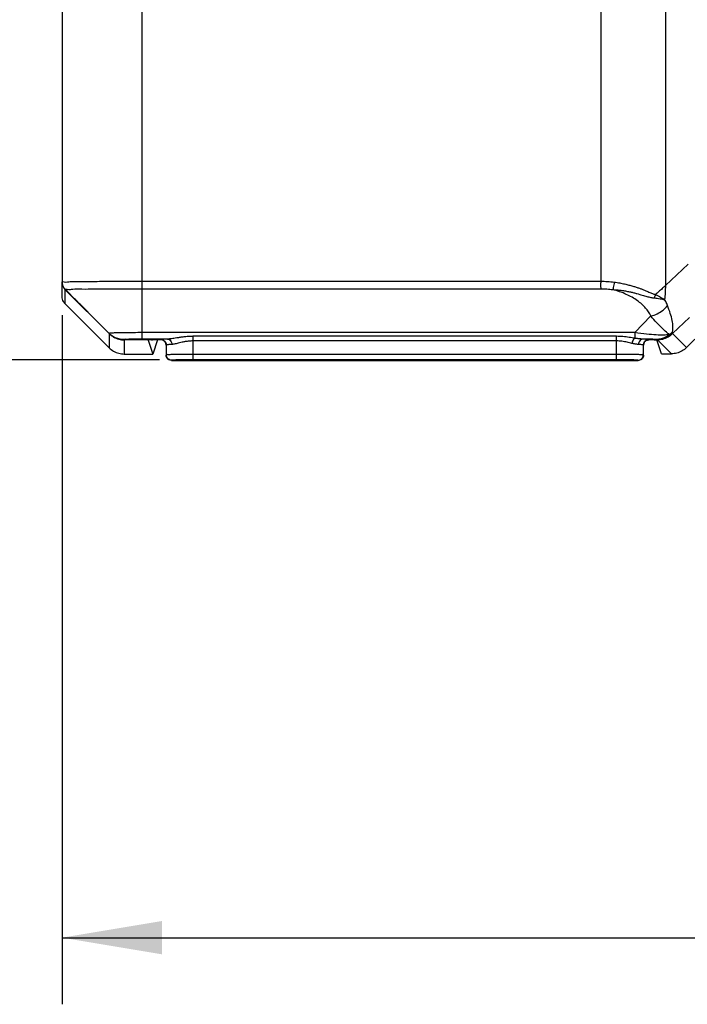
# Model space of a CAD drawing. Header units: inches. Extents: x 0 to 34, y 0 to 22.
# Tile 21 of 50: x 15.7 to 17, y 8.7 to 10.6. Entities that reach past the tile are written whole.
import ezdxf

# ---------------------------------------------------------------- set-up
doc = ezdxf.new("R2010")
doc.units = ezdxf.units.IN
doc.header["$LTSCALE"] = 1.87
doc.header["$MEASUREMENT"] = 0
doc.layers.get('0').update_dxf_attribs({"linetype": 'CONTINUOUS'})
doc.layers.add('DIMENSIONS', color=7, linetype='CONTINUOUS')
doc.styles.get("Standard").update_dxf_attribs({"font": 'txt', "width": 0.8})
doc.dimstyles.new('DIMSTYLE_1', dxfattribs={"dimtxt": 0.125, "dimasz": 0.1875, "dimexe": 0.18, "dimexo": 0.0625, "dimgap": 0.09, "dimtad": 0, "dimtih": 1, "dimtoh": 1, "dimdec": 3, "dimzin": 4, "dimdsep": 46, "dimtxsty": 'STANDARD', "dimblk": '_FILLED', "dimblk1": '_FILLED', "dimblk2": '_FILLED', "dimcen": 0.09, "dimadec": 0, "dimazin": 0, "dimtp": 0.01, "dimtm": 0.01, "dimtfac": 1, "dimtdec": 3, "dimtofl": 0, "dimtmove": 0, "dimatfit": 3, "dimldrblk": '_FILLED', "dimfxl": 1, "dimtolj": 1, "dimtzin": 4, "dimarcsym": 0})

# ---------------------------------------------------------------- blocks, each defined once
blk = doc.blocks.new('_FILLED')
at = {"color": 0, "linetype": 'BYBLOCK'}
blk.add_solid([(0, 0), (-1, 0.1667), (-1, -0.1667)], dxfattribs=at)
blk = doc.blocks.new('*D9')
at = {"layer": 'DIMENSIONS', "color": 2, "linetype": 'CONTINUOUS'}
for p, q in [((15.8287, 10.0189), (15.8287, 8.7259)), ((20.4562, 10.0189), (20.4562, 8.7259)), ((15.8287, 8.8509), (17.3675, 8.8509)), ((20.4562, 8.8509), (18.9175, 8.8509))]:
    blk.add_line(p, q, dxfattribs=at)
at = {"layer": 'DIMENSIONS', "color": 2, "linetype": 'CONTINUOUS', "xscale": 0.1875, "yscale": 0.1875, "zscale": 0.1875, "rotation": 180}
blk.add_blockref('_FILLED', (15.8287, 8.8509), dxfattribs=at)
at = {"layer": 'DIMENSIONS', "color": 2, "linetype": 'CONTINUOUS', "xscale": 0.1875, "yscale": 0.1875, "zscale": 0.1875}
blk.add_blockref('_FILLED', (20.4562, 8.8509), dxfattribs=at)
at = {"layer": 'DIMENSIONS', "color": 2, "linetype": 'CONTINUOUS', "width": 0.8}
for s, p in [('[', (18.055, 8.7884)), (']', (18.755, 8.7884)), ('4.627', (17.43, 8.7884)), ('117.54', (18.155, 8.7884))]:
    blk.add_text(s, height=0.125, dxfattribs=at).set_placement(p)
blk = doc.blocks.new('*D10')
at = {"layer": 'DIMENSIONS', "color": 2, "linetype": 'CONTINUOUS'}
for p, q in [((14.6548, 12.7625), (14.6548, 8.7259)), ((15.8287, 10.0189), (15.8287, 8.7259)), ((14.6548, 8.8509), (14.3248, 8.8509)), ((15.8287, 8.8509), (16.1887, 8.8509))]:
    blk.add_line(p, q, dxfattribs=at)
at = {"layer": 'DIMENSIONS', "color": 2, "linetype": 'CONTINUOUS', "xscale": 0.1875, "yscale": 0.1875, "zscale": 0.1875}
blk.add_blockref('_FILLED', (14.6548, 8.8509), dxfattribs=at)
at = {"layer": 'DIMENSIONS', "color": 2, "linetype": 'CONTINUOUS', "xscale": 0.1875, "yscale": 0.1875, "zscale": 0.1875, "rotation": 180}
blk.add_blockref('_FILLED', (15.8287, 8.8509), dxfattribs=at)
at = {"layer": 'DIMENSIONS', "color": 2, "linetype": 'CONTINUOUS', "width": 0.8}
for s, p in [('[', (13.5623, 8.7884)), (']', (14.1623, 8.7884)), ('1.174', (12.9373, 8.7884)), ('29.82', (13.6623, 8.7884))]:
    blk.add_text(s, height=0.125, dxfattribs=at).set_placement(p)
blk = doc.blocks.new('*D15')
at = {"layer": 'DIMENSIONS', "color": 2, "linetype": 'CONTINUOUS'}
for p, q in [((14.7783, 16.2896), (13.0298, 16.2896)), ((13.1548, 16.2896), (13.1548, 13.7856)), ((13.1548, 9.9354), (13.1548, 13.5356)), ((16.0117, 9.9354), (13.0298, 9.9354))]:
    blk.add_line(p, q, dxfattribs=at)
at = {"layer": 'DIMENSIONS', "color": 2, "linetype": 'CONTINUOUS', "xscale": 0.1875, "yscale": 0.1875, "zscale": 0.1875}
for p, rotation in [((13.1548, 16.2896), 90), ((13.1548, 9.9354), 270)]:
    blk.add_blockref('_FILLED', p, dxfattribs=dict(at, rotation=rotation))
at = {"layer": 'DIMENSIONS', "color": 2, "linetype": 'CONTINUOUS', "width": 0.8}
for s, p in [('[', (13.1173, 13.5981)), (']', (13.7173, 13.5981)), ('6.354', (12.4923, 13.5981)), ('161.4', (13.2173, 13.5981))]:
    blk.add_text(s, height=0.125, dxfattribs=at).set_placement(p)

msp = doc.modelspace()

# ---------------------------------------------------------------- linework, layer by layer
at = {"color": 7, "linetype": 'CONTINUOUS'}
for p, q in [((16.9606, 10.9079), (16.9606, 10.0743)), ((16.8399, 10.0825), (16.8399, 10.7678)), ((15.9787, 9.974), (15.9787, 10.6476)), ((15.8287, 10.6209), (15.8287, 10.0814)), ((16.9606, 10.0743), (17.0035, 10.1149)), ((15.8287, 10.0543), (15.8287, 10.0808)), ((15.9787, 10.0825), (16.8399, 10.0825)), ((15.9787, 10.0686), (16.8399, 10.0686)), ((15.8346, 10.0667), (15.917, 9.9842)), ((15.8346, 10.0401), (15.8346, 10.0667)), ((15.917, 9.9577), (15.8346, 10.0401)), ((15.8777, 10.0241), (15.917, 9.9848)), ((16.9036, 9.9861), (16.9333, 10.0174)), ((16.9739, 9.9845), (17.0058, 10.0147)), ((15.917, 9.9842), (15.917, 9.9577)), ((16.9036, 9.9861), (15.9787, 9.9861)), ((16.8692, 9.9792), (16.0742, 9.9792)), ((16.0742, 9.9792), (16.0742, 9.9354)), ((16.8692, 9.9354), (16.8692, 9.9792)), ((16.9036, 9.9861), (16.9036, 9.9756)), ((17.0003, 9.9581), (16.9739, 9.9845)), ((17.0313, 9.989), (17.0003, 9.9581)), ((15.9799, 9.9725), (15.9453, 9.9725)), ((15.9453, 9.9725), (15.9453, 9.946)), ((15.9454, 9.9731), (15.9898, 9.9731)), ((16.0267, 9.974), (15.9787, 9.974)), ((15.9899, 9.9723), (15.9987, 9.946)), ((16.0075, 9.9724), (15.9987, 9.946)), ((16.0137, 9.9725), (15.9999, 9.9725)), ((16.0143, 9.9731), (16.0137, 9.9725)), ((16.0243, 9.9631), (16.0237, 9.9625)), ((16.0237, 9.9625), (16.0237, 9.9439)), ((16.0243, 9.9444), (16.0243, 9.9631)), ((16.8692, 9.9705), (16.0742, 9.9705)), ((16.9197, 9.9625), (16.9192, 9.9631)), ((16.9192, 9.9631), (16.9192, 9.9444)), ((16.9197, 9.9439), (16.9197, 9.9625)), ((16.9297, 9.9725), (16.9292, 9.9731)), ((16.9398, 9.9725), (16.9297, 9.9725)), ((16.9534, 9.9464), (16.9448, 9.9724)), ((16.972, 9.9464), (16.9456, 9.9728)), ((15.9453, 9.946), (15.9987, 9.946)), ((16.0243, 9.9444), (16.0237, 9.9439)), ((16.8692, 9.9454), (16.0742, 9.9454)), ((16.9197, 9.9439), (16.9192, 9.9444)), ((16.9534, 9.9464), (16.972, 9.9464)), ((16.0343, 9.9344), (16.0337, 9.9339)), ((16.0337, 9.9339), (16.9097, 9.9339)), ((16.8692, 9.9354), (16.0742, 9.9354)), ((16.9097, 9.9339), (16.9092, 9.9344))]:
    msp.add_line(p, q, dxfattribs=at)
msp.add_lwpolyline([(15.917, 9.9848), (15.92, 9.9821), (15.9251, 9.9786), (15.9291, 9.9765)], dxfattribs=at)
for points, knots in [([(15.8287, 10.0814), (15.8287, 10.0826), (15.8366, 10.0802), (15.8447, 10.0828), (15.8638, 10.0817), (15.8832, 10.0823), (15.8972, 10.0824), (15.9032, 10.0824)], [0, 0, 0, 0, 0.050298, 0.199098, 0.438966, 0.757746, 1, 1, 1, 1]), ([(15.8346, 10.0672), (15.8327, 10.0691), (15.8297, 10.0735), (15.8287, 10.0788), (15.8287, 10.0814)], [0, 0, 0, 0, 0.500743, 1, 1, 1, 1]), ([(15.8346, 10.0672), (15.8344, 10.0684), (15.8424, 10.0663), (15.8498, 10.0687), (15.8683, 10.0677), (15.8901, 10.0684), (15.9172, 10.0684), (15.9471, 10.0686), (15.968, 10.0686), (15.9787, 10.0686)], [0, 0, 0, 0, 0.024779, 0.098508, 0.217572, 0.37591, 0.565721, 0.777207, 1, 1, 1, 1]), ([(15.9136, 10.0824), (15.9243, 10.0824), (15.9459, 10.0825), (15.9676, 10.0825), (15.9787, 10.0825)], [0, 0, 0, 0, 0.487563, 1, 1, 1, 1]), ([(16.8399, 10.0686), (16.8399, 10.0696), (16.8398, 10.0717), (16.8398, 10.0751), (16.8398, 10.0787), (16.8399, 10.0812), (16.8399, 10.0825)], [0, 0, 0, 0, 0.215565, 0.460205, 0.72493, 1, 1, 1, 1]), ([(16.8399, 10.0825), (16.844, 10.0825), (16.8523, 10.0822), (16.8606, 10.0814), (16.8648, 10.0809)], [0, 0, 0, 0, 0.497256, 1, 1, 1, 1]), ([(16.8399, 10.0686), (16.8435, 10.0686), (16.8509, 10.0683), (16.8582, 10.0675), (16.8618, 10.0669)], [0, 0, 0, 0, 0.497122, 1, 1, 1, 1]), ([(16.8648, 10.0809), (16.8645, 10.0792), (16.864, 10.0759), (16.863, 10.0712), (16.8622, 10.0683), (16.8618, 10.0669)], [0, 0, 0, 0, 0.362847, 0.703663, 1, 1, 1, 1]), ([(16.8648, 10.0809), (16.8682, 10.0804), (16.8746, 10.0794), (16.8838, 10.0776), (16.892, 10.0756), (16.8993, 10.0736), (16.9058, 10.0715), (16.9116, 10.0695), (16.9169, 10.0676), (16.9215, 10.0657), (16.9258, 10.064), (16.9296, 10.0624), (16.9331, 10.0609), (16.9363, 10.0596), (16.9391, 10.0585), (16.9409, 10.0579), (16.9418, 10.0576)], [0, 0, 0, 0, 0.127588, 0.242786, 0.346651, 0.440285, 0.524688, 0.600755, 0.669382, 0.731472, 0.787914, 0.839548, 0.886603, 0.928859, 0.966457, 1, 1, 1, 1]), ([(16.9606, 10.0743), (16.9586, 10.0724), (16.9546, 10.0686), (16.9483, 10.063), (16.944, 10.0594), (16.9418, 10.0576)], [0, 0, 0, 0, 0.326988, 0.660458, 1, 1, 1, 1]), ([(16.9606, 10.0743), (16.9606, 10.0699), (16.9604, 10.0611), (16.9597, 10.0524), (16.9593, 10.048)], [0, 0, 0, 0, 0.501429, 1, 1, 1, 1]), ([(15.8346, 10.0401), (15.8333, 10.0414), (15.8312, 10.0442), (15.8292, 10.049), (15.8287, 10.0525), (15.8287, 10.0543)], [0, 0, 0, 0, 0.333334, 0.666667, 1, 1, 1, 1]), ([(15.8777, 10.0241), (15.8774, 10.0244), (15.8729, 10.0288), (15.8638, 10.038), (15.8497, 10.0521), (15.8398, 10.062), (15.8346, 10.0672)], [0, 0, 0, 0, 0.019945, 0.311559, 0.636104, 1, 1, 1, 1]), ([(16.8618, 10.0669), (16.865, 10.0668), (16.8711, 10.0664), (16.8798, 10.0653), (16.8877, 10.064), (16.8948, 10.0626), (16.9012, 10.061), (16.907, 10.0595), (16.9123, 10.058), (16.9171, 10.0566), (16.9216, 10.0553), (16.9257, 10.0541), (16.9296, 10.0531), (16.9332, 10.0523), (16.9365, 10.0517), (16.9386, 10.0514), (16.9396, 10.0513)], [0, 0, 0, 0, 0.120408, 0.230165, 0.330043, 0.420955, 0.503762, 0.579229, 0.648139, 0.711302, 0.769542, 0.823664, 0.873858, 0.919832, 0.961671, 1, 1, 1, 1]), ([(16.9333, 10.0174), (16.9308, 10.0228), (16.9235, 10.0336), (16.9077, 10.0473), (16.8867, 10.0589), (16.8706, 10.0646), (16.8618, 10.0669)], [0, 0, 0, 0, 0.198897, 0.429489, 0.697387, 1, 1, 1, 1]), ([(16.9418, 10.0576), (16.9416, 10.0569), (16.9412, 10.0554), (16.9405, 10.0533), (16.9399, 10.052), (16.9396, 10.0513)], [0, 0, 0, 0, 0.331585, 0.665849, 1, 1, 1, 1]), ([(16.9396, 10.0513), (16.9415, 10.0511), (16.9452, 10.0507), (16.9504, 10.0499), (16.955, 10.0491), (16.9579, 10.0484), (16.9593, 10.048)], [0, 0, 0, 0, 0.295799, 0.554385, 0.784705, 1, 1, 1, 1]), ([(16.9418, 10.0576), (16.9436, 10.0568), (16.9469, 10.0553), (16.9515, 10.0529), (16.9556, 10.0505), (16.9581, 10.0489), (16.9593, 10.048)], [0, 0, 0, 0, 0.29092, 0.547461, 0.778979, 1, 1, 1, 1]), ([(16.9333, 10.0174), (16.9375, 10.0184), (16.9456, 10.0212), (16.9563, 10.0278), (16.9622, 10.0337), (16.9647, 10.0368)], [0, 0, 0, 0, 0.341461, 0.681052, 1, 1, 1, 1]), ([(16.9647, 10.0368), (16.9642, 10.0381), (16.9631, 10.0406), (16.9613, 10.0443), (16.96, 10.0468), (16.9593, 10.048)], [0, 0, 0, 0, 0.326892, 0.660485, 1, 1, 1, 1]), ([(16.9739, 9.9877), (16.9747, 9.9907), (16.9753, 9.9979), (16.9736, 10.0095), (16.9699, 10.0228), (16.9666, 10.032), (16.9647, 10.0368)], [0, 0, 0, 0, 0.187563, 0.419199, 0.692699, 1, 1, 1, 1]), ([(16.9683, 9.9826), (16.9663, 9.9839), (16.9615, 9.9876), (16.9536, 9.995), (16.9438, 10.0052), (16.9369, 10.0131), (16.9333, 10.0174)], [0, 0, 0, 0, 0.143838, 0.367479, 0.65793, 1, 1, 1, 1]), ([(15.9787, 9.9861), (15.9733, 9.9861), (15.9629, 9.986), (15.9478, 9.9859), (15.9358, 9.9857), (15.9247, 9.9855), (15.9218, 9.9852), (15.9166, 9.985), (15.917, 9.9848)], [0, 0, 0, 0, 0.262951, 0.509908, 0.720108, 0.878798, 0.97449, 1, 1, 1, 1]), ([(15.9454, 9.9731), (15.9419, 9.9731), (15.9363, 9.9738), (15.931, 9.9757), (15.9291, 9.9765)], [0, 0, 0, 0, 0.625034, 1, 1, 1, 1]), ([(16.0742, 9.9792), (16.0712, 9.9792), (16.0654, 9.979), (16.0573, 9.9782), (16.0502, 9.9772), (16.044, 9.9762), (16.0387, 9.9754), (16.0341, 9.9747), (16.0302, 9.9742), (16.0278, 9.974), (16.0267, 9.974)], [0, 0, 0, 0, 0.191762, 0.361925, 0.510961, 0.640677, 0.752931, 0.849282, 0.931231, 1, 1, 1, 1]), ([(16.9036, 9.9756), (16.9, 9.9761), (16.8924, 9.9774), (16.881, 9.9788), (16.8731, 9.9792), (16.8692, 9.9792)], [0, 0, 0, 0, 0.31732, 0.660808, 1, 1, 1, 1]), ([(16.9683, 9.9826), (16.9648, 9.9819), (16.9565, 9.9813), (16.9422, 9.9816), (16.9241, 9.9832), (16.9109, 9.985), (16.9036, 9.9861)], [0, 0, 0, 0, 0.164289, 0.382082, 0.660655, 1, 1, 1, 1]), ([(16.9683, 9.9823), (16.966, 9.9804), (16.961, 9.9771), (16.9526, 9.974), (16.9466, 9.9733), (16.9437, 9.9733)], [0, 0, 0, 0, 0.334845, 0.668013, 1, 1, 1, 1]), ([(16.9456, 9.9728), (16.9491, 9.9728), (16.9561, 9.9737), (16.9658, 9.9777), (16.9714, 9.982), (16.9739, 9.9845)], [0, 0, 0, 0, 0.333294, 0.666636, 1, 1, 1, 1]), ([(16.9683, 9.9826), (16.9682, 9.9825), (16.9677, 9.9821), (16.9682, 9.9822), (16.9683, 9.9823)], [0, 0, 0, 0, 0.63967, 1, 1, 1, 1]), ([(16.9683, 9.9823), (16.9693, 9.9831), (16.9713, 9.9848), (16.973, 9.9867), (16.9739, 9.9877)], [0, 0, 0, 0, 0.511036, 1, 1, 1, 1]), ([(16.9739, 9.9845), (16.9742, 9.9849), (16.9745, 9.9861), (16.9741, 9.9872), (16.9739, 9.9877)], [0, 0, 0, 0, 0.479471, 1, 1, 1, 1]), ([(15.917, 9.9577), (15.9195, 9.9552), (15.9251, 9.9509), (15.9348, 9.9469), (15.9418, 9.946), (15.9453, 9.946)], [0, 0, 0, 0, 0.333381, 0.666706, 1, 1, 1, 1]), ([(15.9787, 9.974), (15.9757, 9.974), (15.9698, 9.974), (15.9615, 9.9738), (15.9549, 9.9739), (15.9489, 9.9732), (15.9474, 9.9738), (15.9453, 9.9731), (15.9454, 9.9731)], [0, 0, 0, 0, 0.271881, 0.526866, 0.74068, 0.897498, 0.9855, 1, 1, 1, 1]), ([(15.9899, 9.9723), (15.9898, 9.9727), (15.9874, 9.972), (15.986, 9.9724), (15.9849, 9.9725)], [0, 0, 0, 0, 0.273231, 1, 1, 1, 1]), ([(15.9898, 9.9731), (15.9914, 9.9731), (15.9945, 9.9733), (15.9972, 9.9725), (15.9996, 9.9732), (15.9998, 9.9728)], [0, 0, 0, 0, 0.497071, 0.862584, 1, 1, 1, 1]), ([(16.0125, 9.9725), (16.0117, 9.9725), (16.0102, 9.9726), (16.009, 9.9723), (16.0082, 9.9725)], [0, 0, 0, 0, 0.576258, 1, 1, 1, 1]), ([(16.0237, 9.9625), (16.0237, 9.9643), (16.0228, 9.9678), (16.019, 9.9716), (16.0154, 9.9725), (16.0137, 9.9725)], [0, 0, 0, 0, 0.33337, 0.666629, 1, 1, 1, 1]), ([(16.0267, 9.974), (16.0245, 9.9739), (16.0208, 9.9739), (16.0169, 9.9733), (16.0147, 9.9735), (16.0143, 9.9731)], [0, 0, 0, 0, 0.52686, 0.865323, 1, 1, 1, 1]), ([(16.0143, 9.9731), (16.016, 9.9731), (16.0195, 9.9721), (16.0233, 9.9683), (16.0243, 9.9648), (16.0243, 9.9631)], [0, 0, 0, 0, 0.333314, 0.666686, 1, 1, 1, 1]), ([(16.0346, 9.964), (16.0328, 9.9639), (16.0297, 9.9639), (16.0265, 9.9633), (16.0246, 9.9635), (16.0243, 9.9631)], [0, 0, 0, 0, 0.52576, 0.864573, 1, 1, 1, 1]), ([(16.0267, 9.974), (16.0281, 9.974), (16.0311, 9.9728), (16.0339, 9.969), (16.0346, 9.9657), (16.0346, 9.964)], [0, 0, 0, 0, 0.299624, 0.634893, 1, 1, 1, 1]), ([(16.0742, 9.9705), (16.0717, 9.9705), (16.0669, 9.9703), (16.0601, 9.9693), (16.0542, 9.968), (16.0491, 9.9668), (16.0446, 9.9657), (16.0408, 9.9648), (16.0376, 9.9643), (16.0356, 9.964), (16.0346, 9.964)], [0, 0, 0, 0, 0.190385, 0.359976, 0.509382, 0.639932, 0.752992, 0.84979, 0.931705, 1, 1, 1, 1]), ([(16.8979, 9.9659), (16.8948, 9.9667), (16.8886, 9.9683), (16.8791, 9.9701), (16.8724, 9.9705), (16.8692, 9.9705)], [0, 0, 0, 0, 0.319209, 0.66371, 1, 1, 1, 1]), ([(16.9036, 9.9756), (16.9026, 9.9752), (16.9007, 9.9736), (16.8988, 9.9702), (16.898, 9.9674), (16.8979, 9.9659)], [0, 0, 0, 0, 0.274706, 0.618977, 1, 1, 1, 1]), ([(16.91, 9.964), (16.9094, 9.964), (16.908, 9.9641), (16.906, 9.9643), (16.904, 9.9646), (16.902, 9.965), (16.8999, 9.9655), (16.8985, 9.9658), (16.8979, 9.9659)], [0, 0, 0, 0, 0.162208, 0.325822, 0.49036, 0.656427, 0.825555, 1, 1, 1, 1]), ([(16.9182, 9.974), (16.9174, 9.974), (16.9157, 9.9741), (16.9132, 9.9743), (16.9108, 9.9745), (16.9084, 9.9748), (16.906, 9.9752), (16.9044, 9.9754), (16.9036, 9.9756)], [0, 0, 0, 0, 0.170668, 0.338223, 0.503256, 0.667131, 0.831856, 1, 1, 1, 1]), ([(16.9182, 9.974), (16.9168, 9.9739), (16.9137, 9.9728), (16.9108, 9.969), (16.91, 9.9656), (16.91, 9.964)], [0, 0, 0, 0, 0.304004, 0.638969, 1, 1, 1, 1]), ([(16.9192, 9.9631), (16.9189, 9.9634), (16.9172, 9.9633), (16.9144, 9.9638), (16.9116, 9.9639), (16.91, 9.964)], [0, 0, 0, 0, 0.13642, 0.47373, 1, 1, 1, 1]), ([(16.9292, 9.9731), (16.9288, 9.9734), (16.9268, 9.9733), (16.9234, 9.9739), (16.9201, 9.9739), (16.9182, 9.974)], [0, 0, 0, 0, 0.135439, 0.472313, 1, 1, 1, 1]), ([(16.9437, 9.9733), (16.9424, 9.9734), (16.9393, 9.9735), (16.9338, 9.9737), (16.9266, 9.9739), (16.9212, 9.9739), (16.9182, 9.974)], [0, 0, 0, 0, 0.14843, 0.364398, 0.646164, 1, 1, 1, 1]), ([(16.9292, 9.9731), (16.9274, 9.9731), (16.9239, 9.9721), (16.9201, 9.9683), (16.9192, 9.9648), (16.9192, 9.9631)], [0, 0, 0, 0, 0.33333, 0.666699, 1, 1, 1, 1]), ([(16.9297, 9.9725), (16.928, 9.9725), (16.9245, 9.9716), (16.9206, 9.9678), (16.9197, 9.9643), (16.9197, 9.9625)], [0, 0, 0, 0, 0.333371, 0.66663, 1, 1, 1, 1]), ([(16.9398, 9.9725), (16.9406, 9.9725), (16.9421, 9.9726), (16.9433, 9.9723), (16.9442, 9.9725), (16.9443, 9.9725)], [0, 0, 0, 0, 0.557282, 0.967069, 1, 1, 1, 1]), ([(16.9456, 9.9728), (16.9455, 9.9729), (16.9448, 9.9731), (16.9441, 9.9732), (16.9437, 9.9733)], [0, 0, 0, 0, 0.32409, 1, 1, 1, 1]), ([(17.0003, 9.9581), (16.9978, 9.9556), (16.9923, 9.9513), (16.9825, 9.9473), (16.9755, 9.9464), (16.972, 9.9464)], [0, 0, 0, 0, 0.333253, 0.666571, 1, 1, 1, 1]), ([(16.0337, 9.9339), (16.032, 9.9339), (16.0285, 9.9348), (16.0246, 9.9386), (16.0237, 9.9421), (16.0237, 9.9439)], [0, 0, 0, 0, 0.333371, 0.66663, 1, 1, 1, 1]), ([(16.0742, 9.9454), (16.0692, 9.9454), (16.0595, 9.9454), (16.0462, 9.9452), (16.0354, 9.9453), (16.0287, 9.9444), (16.025, 9.945), (16.0243, 9.9444)], [0, 0, 0, 0, 0.304403, 0.579399, 0.799651, 0.944351, 1, 1, 1, 1]), ([(16.0343, 9.9344), (16.0325, 9.9344), (16.029, 9.9354), (16.0252, 9.9392), (16.0243, 9.9427), (16.0243, 9.9444)], [0, 0, 0, 0, 0.333314, 0.666686, 1, 1, 1, 1]), ([(16.9192, 9.9444), (16.9184, 9.945), (16.9147, 9.9444), (16.908, 9.9453), (16.8972, 9.9452), (16.8839, 9.9454), (16.8743, 9.9454), (16.8692, 9.9454)], [0, 0, 0, 0, 0.055656, 0.200368, 0.420624, 0.695619, 1, 1, 1, 1]), ([(16.9092, 9.9344), (16.9109, 9.9344), (16.9144, 9.9354), (16.9182, 9.9392), (16.9192, 9.9427), (16.9192, 9.9444)], [0, 0, 0, 0, 0.333271, 0.666648, 1, 1, 1, 1]), ([(16.9197, 9.9439), (16.9197, 9.9421), (16.9188, 9.9386), (16.915, 9.9348), (16.9114, 9.9339), (16.9097, 9.9339)], [0, 0, 0, 0, 0.33337, 0.666629, 1, 1, 1, 1]), ([(16.0742, 9.9354), (16.0702, 9.9354), (16.0624, 9.9354), (16.0518, 9.9352), (16.0431, 9.9353), (16.0379, 9.9344), (16.0348, 9.9349), (16.0343, 9.9344)], [0, 0, 0, 0, 0.30487, 0.579592, 0.799567, 0.94416, 1, 1, 1, 1]), ([(16.9092, 9.9344), (16.9086, 9.9349), (16.9055, 9.9344), (16.9003, 9.9353), (16.8916, 9.9352), (16.881, 9.9354), (16.8732, 9.9354), (16.8692, 9.9354)], [0, 0, 0, 0, 0.055847, 0.200452, 0.420431, 0.695152, 1, 1, 1, 1])]:
    msp.add_open_spline(points, degree=3, knots=knots, dxfattribs=at)
for points in [[(15.8287, 10.0808), (15.8287, 10.0791), (15.8289, 10.0774), (15.8294, 10.0757)], [(15.8294, 10.0757), (15.8298, 10.074), (15.8305, 10.0724), (15.8314, 10.0708)], [(15.8314, 10.0708), (15.8323, 10.0693), (15.8333, 10.0679), (15.8346, 10.0667)], [(15.9032, 10.0824), (15.9067, 10.0824), (15.9102, 10.0824), (15.9136, 10.0824)], [(15.917, 9.9842), (15.9195, 9.9818), (15.9223, 9.9796), (15.9253, 9.9779)], [(15.9253, 9.9779), (15.9283, 9.9761), (15.9316, 9.9748), (15.9349, 9.9739)], [(15.9349, 9.9739), (15.9383, 9.973), (15.9418, 9.9725), (15.9453, 9.9725)], [(15.9849, 9.9725), (15.9834, 9.9727), (15.9816, 9.9725), (15.9799, 9.9725)], [(16.008, 9.9725), (16.0078, 9.9726), (16.0076, 9.9726), (16.0075, 9.9724)], [(16.0082, 9.9725), (16.0082, 9.9725), (16.0081, 9.9725), (16.008, 9.9725)], [(16.9247, 9.9712), (16.9262, 9.9721), (16.928, 9.9725), (16.9297, 9.9725)], [(16.9443, 9.9725), (16.9445, 9.9726), (16.9447, 9.9726), (16.9448, 9.9724)]]:
    msp.add_open_spline(points, degree=3, dxfattribs=at)

# ---------------------------------------------------------------- dimensions: what is measured, and where the dimension line sits
at = {"layer": 'DIMENSIONS', "color": 2, "linetype": 'CONTINUOUS'}
for base, p1, p2, angle, picture, middle in [((13.1548, 9.9354), (14.7783, 16.2896), (16.0117, 9.9354), 270, '*D15', (13.1548, 13.6606)), ((14.6548, 8.8509), (15.8287, 10.0189), (14.6548, 12.7625), 180, '*D10', (13.5998, 8.8509))]:
    dim = msp.add_linear_dim(base=base, p1=p1, p2=p2, angle=angle, dimstyle='DIMSTYLE_1', dxfattribs=at)
    dim.commit()
    dim.dimension.update_dxf_attribs({"geometry": picture, "text_midpoint": middle, "dimtype": 160})
dim = msp.add_linear_dim(base=(20.4562124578, 8.8508651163), p1=(15.8287124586, 10.0188571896), p2=(20.4562124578, 10.0188570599), dimstyle='DIMSTYLE_1', dxfattribs=at)
dim.commit()
dim.dimension.update_dxf_attribs({"geometry": '*D9', "text_midpoint": (18.1424624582, 8.8508651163), "dimtype": 160})

doc.saveas('drawing.dxf')
